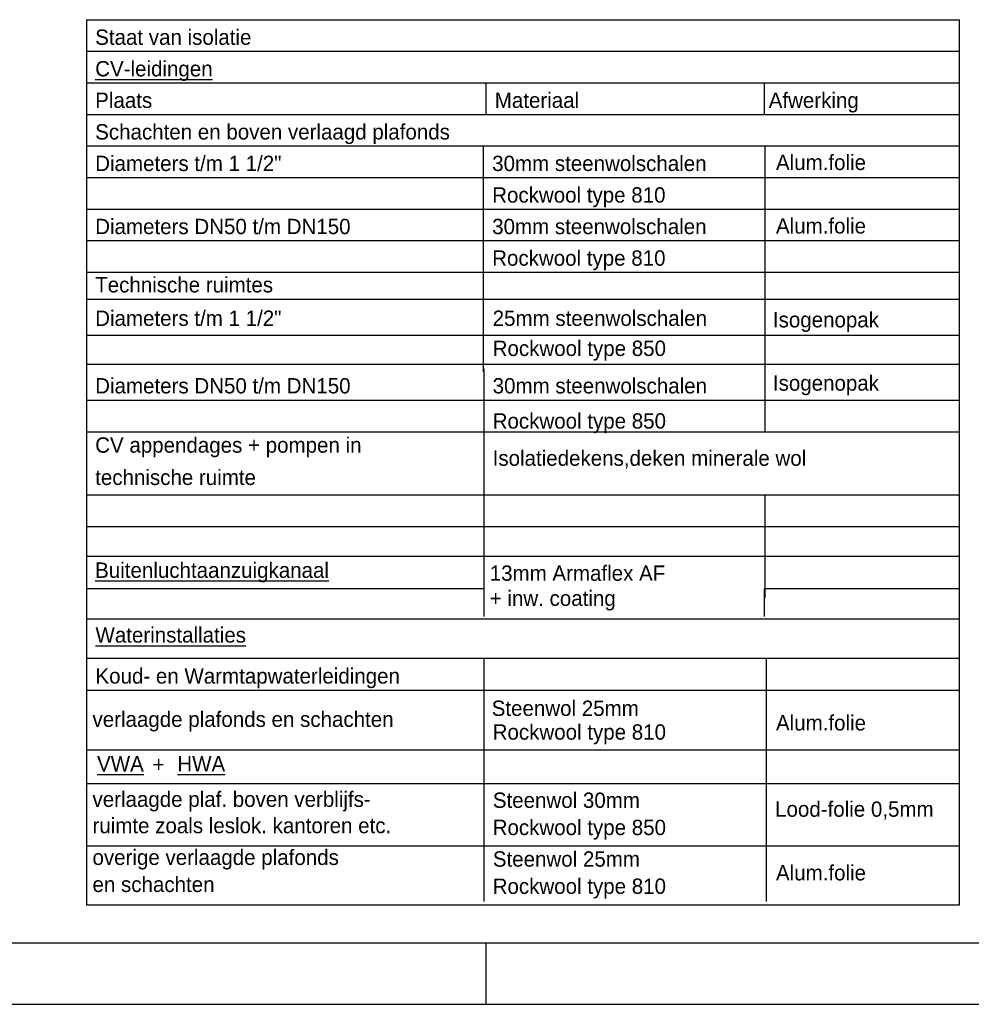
# Model space of a CAD drawing. Extents: x -866131 to -691536, y 173952 to 258052.
# Tile 113 of 160: x -725733 to -710226, y 173952 to 189992. Entities that reach past the tile are written whole.
import ezdxf

# ---------------------------------------------------------------- set-up
doc = ezdxf.new("R2010")
doc.units = 0
doc.header["$LTSCALE"] = 100
for name, color, linetype in [('00KAD025', 2, 'CONTINUOUS'), ('00KAD070', 5, 'CONTINUOUS'), ('WL570---_HULPLIJN', 7, 'CONTINUOUS'), ('WM521---', 1, 'CONTINUOUS')]:
    doc.layers.add(name, color=color, linetype=linetype)
doc.styles.add('BURO-025', font='BUROFONT.shx', dxfattribs={"height": 250})

msp = doc.modelspace()

# ---------------------------------------------------------------- linework, layer by layer
at = {"layer": '00KAD025', "linetype": 'CONTINUOUS'}
for p, q in [((-718131.149, 173951.691), (-718131.149, 174951.691)), ((-866131.149, 173951.691), (-691536.071, 173951.691))]:
    msp.add_line(p, q, dxfattribs=at)
at = {"layer": '00KAD070', "linetype": 'CONTINUOUS'}
msp.add_line((-865131.149, 174951.691), (-692536.071, 174951.691), dxfattribs=at)
at = {"layer": 'WL570---_HULPLIJN', "color": 2, "linetype": 'CONTINUOUS'}
for p, q in [((-724642.132, 189992.365), (-710420.12, 189992.365)), ((-724642.132, 189992.365), (-724642.132, 175572.139)), ((-710420.12, 175572.139), (-710420.12, 189992.365)), ((-724642.132, 189478.328), (-710420.12, 189478.328)), ((-724642.132, 188964.292), (-710420.12, 188964.292)), ((-724642.132, 188450.255), (-710420.12, 188450.255)), ((-724642.132, 181251.457), (-710420.12, 181251.457)), ((-724642.132, 180230.037), (-710420.12, 180230.037)), ((-724642.132, 179591.843), (-710420.12, 179591.843)), ((-724642.132, 178096.632), (-710420.12, 178096.632)), ((-723468.268, 177769.387), (-723468.268, 177943.606)), ((-724642.132, 177550.707), (-710420.12, 177550.707)), ((-724642.132, 175572.139), (-710420.12, 175572.139))]:
    msp.add_line(p, q, dxfattribs=at)
at = {"layer": 'WL570---_HULPLIJN', "color": 1, "linetype": 'CONTINUOUS'}
for p, q in [((-718130.311, 188450.255), (-718130.311, 188964.292)), ((-713593.669, 188450.255), (-713593.669, 188964.292)), ((-724642.132, 187936.219), (-710420.12, 187936.219)), ((-718172.827, 184254.331), (-718172.827, 187936.219)), ((-713586.214, 184254.331), (-713586.214, 187936.219)), ((-724642.132, 187422.182), (-710420.12, 187422.182)), ((-724642.132, 186908.146), (-710420.12, 186908.146)), ((-724642.132, 186394.109), (-710420.12, 186394.109)), ((-724642.132, 185880.073), (-710420.12, 185880.073)), ((-724642.132, 185438.21), (-710420.12, 185438.21)), ((-724642.132, 184852), (-710420.12, 184852)), ((-724642.132, 184378.952), (-710420.12, 184378.952)), ((-718164.951, 180621.548), (-718164.951, 184306.778)), ((-713586.107, 183278.705), (-713586.107, 184306.778)), ((-724642.132, 183792.741), (-710420.12, 183792.741)), ((-724642.132, 183278.705), (-710420.12, 183278.705)), ((-724642.132, 182250.632), (-710420.12, 182250.632)), ((-713586.107, 180573.432), (-713586.107, 182250.632)), ((-724642.132, 181736.595), (-710420.12, 181736.595)), ((-724642.132, 180726.904), (-718164.951, 180726.904)), ((-718164.951, 180267.746), (-718164.951, 180726.904)), ((-713593.561, 180267.746), (-713593.561, 180726.904)), ((-713586.107, 180726.904), (-710420.12, 180726.904)), ((-718164.951, 175624.061), (-718164.951, 179589.758)), ((-713562.807, 175624.061), (-713562.807, 179589.758)), ((-724637.404, 179071.744), (-710415.393, 179071.744)), ((-724642.132, 176534.842), (-710420.12, 176534.842))]:
    msp.add_line(p, q, dxfattribs=at)
at = {"layer": 'WM521---', "color": 2}
msp.add_line((-723555.42, 177856.496), (-723392.737, 177856.496), dxfattribs=at)

# ---------------------------------------------------------------- texts
at = {"layer": 'WM521---', "color": 2, "style": 'BURO-025'}
for s, p in [('Staat van isolatie', (-724502.919, 189582.666)), ('%%uCV-leidingen', (-724502.919, 189068.629)), ('Plaats', (-724502.919, 188554.593)), ('Materiaal', (-717991.098, 188554.593)), ('Afwerking', (-713527.23, 188554.593)), ('Schachten en boven verlaagd plafonds ', (-724502.919, 188040.556)), ('Diameters t/m 1 1/2"', (-724502.919, 187526.52)), ('30mm steenwolschalen', (-718033.614, 187526.52)), ('Alum.folie', (-713409.21, 187542.988)), ('Rockwool type 810', (-718033.614, 187012.483)), ('Diameters DN50 t/m DN150', (-724502.919, 186498.447)), ('30mm steenwolschalen', (-718033.614, 186498.447)), ('Alum.folie', (-713409.21, 186508.487)), ('Rockwool type 810', (-718033.614, 185984.41)), ('Technische ruimtes', (-724502.919, 185548.823)), ('Diameters t/m 1 1/2"', (-724502.919, 185003.754)), ('25mm steenwolschalen', (-718025.738, 185003.754)), ('Isogenopak', (-713458.78, 184979.696)), ('Rockwool type 850', (-718025.738, 184513.776)), ('Diameters DN50 t/m DN150', (-724502.919, 183903.506)), ('30mm steenwolschalen', (-718025.738, 183903.506)), ('Isogenopak', (-713458.844, 183948.52)), ('Rockwool type 850', (-718025.738, 183330.501)), ('CV appendages + pompen in ', (-724502.919, 182938.066)), ('Isolatiedekens,deken minerale wol', (-718025.738, 182724.657)), ('technische ruimte', (-724502.919, 182411.901)), ('%%uBuitenluchtaanzuigkanaal', (-724503.653, 180899.346)), ('13mm Armaflex AF', (-718073.73, 180850.852)), ('+ inw. coating', (-718073.73, 180441.864)), ('%%uWaterinstallaties', (-724498.191, 179844.112)), ('Koud- en Warmtapwaterleidingen', (-724498.191, 179176.082)), ('Steenwol 25mm', (-718041.552, 178649.704)), ('verlaagde plafonds en schachten', (-724546.847, 178470.765)), ('Rockwool type 810', (-718025.738, 178262.959)), ('Alum.folie', (-713409.21, 178412.485)), ('%%uVWA', (-724472.265, 177744.339)), ('%%uHWA', (-723164.031, 177745.026)), ('verlaagde plaf. boven verblijfs-', (-724546.847, 177168.152)), ('Steenwol 30mm', (-718022.749, 177151.656)), ('Lood-folie 0,5mm', (-713423.074, 177006.91)), ('ruimte zoals leslok. kantoren etc.', (-724546.847, 176739.096)), ('Rockwool type 850', (-718025.738, 176708.53)), ('overige verlaagde plafonds', (-724546.847, 176221.606)), ('Steenwol 25mm', (-718022.749, 176193.811)), ('Alum.folie', (-713409.21, 175969.812)), ('en schachten', (-724546.847, 175781.021)), ('Rockwool type 810', (-718025.738, 175750.684))]:
    msp.add_text(s, height=250, dxfattribs=at).set_placement(p)

doc.saveas('drawing.dxf')
